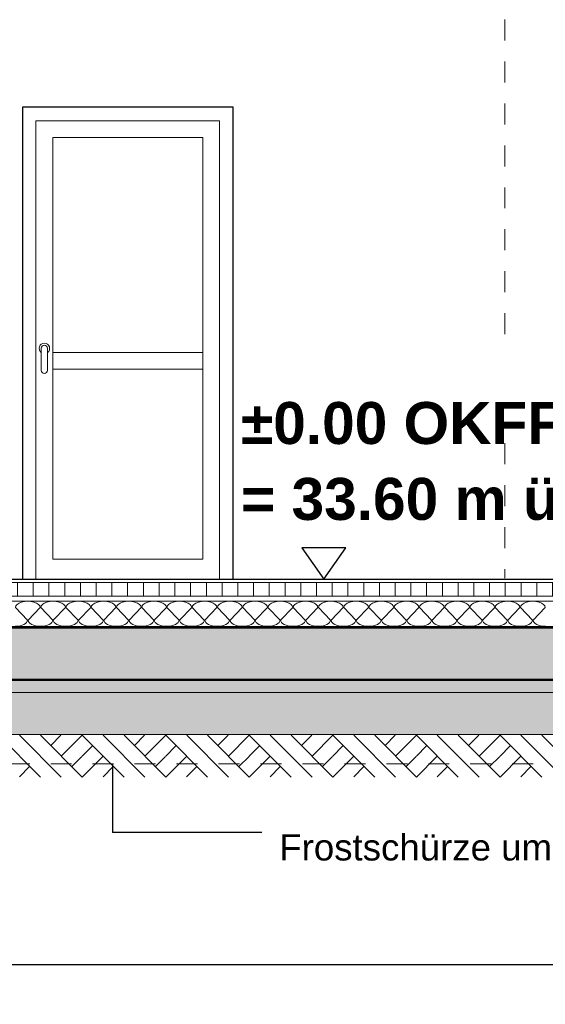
# Model space of a CAD drawing. Header units: metres. Extents: x 1314 to 1415, y -87 to -52.
# Tile 135 of 256: x 1349.71 to 1352.22, y -83.32 to -78.62. Entities that reach past the tile are written whole.
import ezdxf

# ---------------------------------------------------------------- set-up
doc = ezdxf.new("R2010")
doc.units = ezdxf.units.M
doc.header["$PDMODE"] = 65
doc.linetypes.add('AUSGEZOGEN', pattern=[0])
doc.linetypes.add('VERDECKT2_S2', pattern=[0.15, 0.1, -0.05])
for name, color, linetype, lineweight in [('XR$2$Ansicht', 1, 'AUSGEZOGEN', 50), ('XR$2$Design', 4, 'AUSGEZOGEN', 13), ('XR$2$Türen', 3, 'AUSGEZOGEN', 18), ('XR$2$Wand', 1, 'AUSGEZOGEN', 50), ('XR$3$Maßlinie 1_50', 7, 'AUSGEZOGEN', 25), ('XR$3$Text 1_100', 3, 'AUSGEZOGEN', 18), ('XR$4$Design', 4, 'AUSGEZOGEN', 13), ('XR$4$Muster', 4, 'AUSGEZOGEN', 13), ('XR$4$Schraffur', 4, 'AUSGEZOGEN', 13), ('XR$4$Wand', 1, 'AUSGEZOGEN', 50)]:
    doc.layers.add(name, color=color, linetype=linetype, lineweight=lineweight)
doc.styles.add('ARIAL', font='arial.ttf')
doc.dimstyles.new('DIMSTYLE_18', dxfattribs={"dimtxt": 0.175, "dimasz": 0.15, "dimexe": 0, "dimexo": 0, "dimgap": 0.0875, "dimtad": 2, "dimdec": 3, "dimrnd": 0.005, "dimzin": 4, "dimdsep": 46, "dimtxsty": 'ARIAL', "dimblk1": 'ALL_ML_KREIS', "dimblk2": 'ALL_ML_KREIS', "dimsah": 1, "dimcen": 0, "dimclrd": 3, "dimclre": 3, "dimclrt": 3, "dimadec": 0, "dimazin": 0, "dimtfac": 1, "dimtdec": 0, "dimtix": 1, "dimtmove": 2, "dimatfit": 3, "dimfxl": 0, "dimtzin": 0, "dimlwd": 0, "dimlwe": 25, "dimarcsym": 0})
doc.dimstyles.new('DIMSTYLE_7', dxfattribs={"dimtxt": 0.125, "dimasz": 0.15, "dimexe": 0, "dimexo": 0, "dimgap": 0.0625, "dimtad": 2, "dimdec": 3, "dimrnd": 0.005, "dimzin": 4, "dimdsep": 46, "dimtxsty": 'ARIAL', "dimblk1": 'ALL_ML_KREIS', "dimblk2": 'ALL_ML_KREIS', "dimsah": 1, "dimcen": 0, "dimclrd": 3, "dimclre": 3, "dimclrt": 3, "dimadec": 0, "dimazin": 0, "dimtfac": 1, "dimtdec": 0, "dimtix": 1, "dimtmove": 2, "dimatfit": 3, "dimfxl": 0, "dimtzin": 0, "dimlwd": 0, "dimlwe": 25, "dimarcsym": 0})
doc.dimstyles.new('DIMSTYLE_9', dxfattribs={"dimtxt": 0.125, "dimasz": 0.15, "dimexe": 0, "dimexo": 0, "dimgap": 0.0625, "dimtad": 2, "dimrnd": 0.005, "dimzin": 4, "dimdsep": 46, "dimtxsty": 'ARIAL', "dimblk1": 'ALL_ML_KREIS', "dimblk2": 'ALL_ML_KREIS', "dimsah": 1, "dimcen": 0, "dimclrd": 3, "dimclre": 3, "dimclrt": 3, "dimadec": 0, "dimazin": 0, "dimtfac": 1, "dimtdec": 0, "dimtix": 1, "dimtmove": 2, "dimatfit": 3, "dimfxl": 0, "dimtzin": 0, "dimlwd": 0, "dimlwe": 25, "dimarcsym": 0})

# ---------------------------------------------------------------- blocks, each defined once
blk = doc.blocks.new('MUSTERELEMENT_29')
at = {"layer": 'XR$2$Design', "color": 4, "linetype": 'AUSGEZOGEN', "lineweight": 13, "transparency": 33554687}
for p, q in [((1349.6578, -81.5158), (1349.738, -81.5158)), ((1349.6578, -81.5208), (1349.738, -81.5208)), ((1349.738, -81.5158), (1349.8181, -81.5158)), ((1349.738, -81.5158), (1349.738, -81.5208)), ((1349.738, -81.5158), (1349.738, -81.5208)), ((1349.738, -81.5168), (1349.778, -81.5168)), ((1349.738, -81.5178), (1349.778, -81.5178)), ((1349.738, -81.5188), (1349.778, -81.5188)), ((1349.738, -81.5198), (1349.778, -81.5198)), ((1349.738, -81.5208), (1349.8181, -81.5208)), ((1349.778, -81.5158), (1349.778, -81.5208)), ((1349.8181, -81.5158), (1349.8982, -81.5158)), ((1349.8181, -81.5158), (1349.8181, -81.5208)), ((1349.8181, -81.5158), (1349.8181, -81.5208)), ((1349.8181, -81.5168), (1349.8582, -81.5168)), ((1349.8181, -81.5178), (1349.8582, -81.5178)), ((1349.8181, -81.5188), (1349.8582, -81.5188)), ((1349.8181, -81.5198), (1349.8582, -81.5198)), ((1349.8181, -81.5208), (1349.8982, -81.5208)), ((1349.8582, -81.5158), (1349.8582, -81.5208)), ((1349.8982, -81.5158), (1349.9784, -81.5158)), ((1349.8982, -81.5158), (1349.8982, -81.5208)), ((1349.8982, -81.5158), (1349.8982, -81.5208)), ((1349.8982, -81.5168), (1349.9383, -81.5168)), ((1349.8982, -81.5178), (1349.9383, -81.5178)), ((1349.8982, -81.5188), (1349.9383, -81.5188)), ((1349.8982, -81.5198), (1349.9383, -81.5198)), ((1349.8982, -81.5208), (1349.9784, -81.5208)), ((1349.9383, -81.5158), (1349.9383, -81.5208)), ((1349.9784, -81.5158), (1350.0585, -81.5158)), ((1349.9784, -81.5158), (1349.9784, -81.5208)), ((1349.9784, -81.5158), (1349.9784, -81.5208)), ((1349.9784, -81.5168), (1350.0184, -81.5168)), ((1349.9784, -81.5178), (1350.0184, -81.5178)), ((1349.9784, -81.5188), (1350.0184, -81.5188)), ((1349.9784, -81.5198), (1350.0184, -81.5198)), ((1349.9784, -81.5208), (1350.0585, -81.5208)), ((1350.0184, -81.5158), (1350.0184, -81.5208)), ((1350.0585, -81.5158), (1350.1387, -81.5158)), ((1350.0585, -81.5158), (1350.0585, -81.5208)), ((1350.0585, -81.5158), (1350.0585, -81.5208)), ((1350.0585, -81.5168), (1350.0986, -81.5168)), ((1350.0585, -81.5178), (1350.0986, -81.5178)), ((1350.0585, -81.5188), (1350.0986, -81.5188)), ((1350.0585, -81.5198), (1350.0986, -81.5198)), ((1350.0585, -81.5208), (1350.1387, -81.5208)), ((1350.0986, -81.5158), (1350.0986, -81.5208)), ((1350.1387, -81.5158), (1350.2188, -81.5158)), ((1350.1387, -81.5158), (1350.1387, -81.5208)), ((1350.1387, -81.5158), (1350.1387, -81.5208)), ((1350.1387, -81.5168), (1350.1787, -81.5168)), ((1350.1387, -81.5178), (1350.1787, -81.5178)), ((1350.1387, -81.5188), (1350.1787, -81.5188)), ((1350.1387, -81.5198), (1350.1787, -81.5198)), ((1350.1387, -81.5208), (1350.2188, -81.5208)), ((1350.1787, -81.5158), (1350.1787, -81.5208)), ((1350.2188, -81.5158), (1350.2989, -81.5158)), ((1350.2188, -81.5158), (1350.2188, -81.5208)), ((1350.2188, -81.5158), (1350.2188, -81.5208)), ((1350.2188, -81.5168), (1350.2589, -81.5168)), ((1350.2188, -81.5178), (1350.2589, -81.5178)), ((1350.2188, -81.5188), (1350.2589, -81.5188)), ((1350.2188, -81.5198), (1350.2589, -81.5198)), ((1350.2188, -81.5208), (1350.2989, -81.5208)), ((1350.2589, -81.5158), (1350.2589, -81.5208)), ((1350.2989, -81.5158), (1350.3791, -81.5158)), ((1350.2989, -81.5158), (1350.2989, -81.5208)), ((1350.2989, -81.5158), (1350.2989, -81.5208)), ((1350.2989, -81.5168), (1350.339, -81.5168)), ((1350.2989, -81.5178), (1350.339, -81.5178)), ((1350.2989, -81.5188), (1350.339, -81.5188)), ((1350.2989, -81.5198), (1350.339, -81.5198)), ((1350.2989, -81.5208), (1350.3791, -81.5208)), ((1350.339, -81.5158), (1350.339, -81.5208)), ((1350.3791, -81.5158), (1350.4592, -81.5158)), ((1350.3791, -81.5158), (1350.3791, -81.5208)), ((1350.3791, -81.5158), (1350.3791, -81.5208)), ((1350.3791, -81.5168), (1350.4191, -81.5168)), ((1350.3791, -81.5178), (1350.4191, -81.5178)), ((1350.3791, -81.5188), (1350.4191, -81.5188)), ((1350.3791, -81.5198), (1350.4191, -81.5198)), ((1350.3791, -81.5208), (1350.4592, -81.5208)), ((1350.4191, -81.5158), (1350.4191, -81.5208)), ((1350.4592, -81.5158), (1350.5394, -81.5158)), ((1350.4592, -81.5158), (1350.4592, -81.5208)), ((1350.4592, -81.5158), (1350.4592, -81.5208)), ((1350.4592, -81.5168), (1350.4993, -81.5168)), ((1350.4592, -81.5178), (1350.4993, -81.5178)), ((1350.4592, -81.5188), (1350.4993, -81.5188)), ((1350.4592, -81.5198), (1350.4993, -81.5198)), ((1350.4592, -81.5208), (1350.5394, -81.5208)), ((1350.4993, -81.5158), (1350.4993, -81.5208)), ((1350.5394, -81.5158), (1350.6195, -81.5158)), ((1350.5394, -81.5158), (1350.5394, -81.5208)), ((1350.5394, -81.5158), (1350.5394, -81.5208)), ((1350.5394, -81.5168), (1350.5794, -81.5168)), ((1350.5394, -81.5178), (1350.5794, -81.5178)), ((1350.5394, -81.5188), (1350.5794, -81.5188)), ((1350.5394, -81.5198), (1350.5794, -81.5198)), ((1350.5394, -81.5208), (1350.6195, -81.5208)), ((1350.5794, -81.5158), (1350.5794, -81.5208)), ((1350.6195, -81.5158), (1350.6996, -81.5158)), ((1350.6195, -81.5158), (1350.6195, -81.5208)), ((1350.6195, -81.5158), (1350.6195, -81.5208)), ((1350.6195, -81.5168), (1350.6596, -81.5168)), ((1350.6195, -81.5178), (1350.6596, -81.5178)), ((1350.6195, -81.5188), (1350.6596, -81.5188)), ((1350.6195, -81.5198), (1350.6596, -81.5198)), ((1350.6195, -81.5208), (1350.6996, -81.5208)), ((1350.6596, -81.5158), (1350.6596, -81.5208)), ((1350.6996, -81.5158), (1350.7798, -81.5158)), ((1350.6996, -81.5158), (1350.6996, -81.5208)), ((1350.6996, -81.5158), (1350.6996, -81.5208)), ((1350.6996, -81.5168), (1350.7397, -81.5168)), ((1350.6996, -81.5178), (1350.7397, -81.5178)), ((1350.6996, -81.5188), (1350.7397, -81.5188)), ((1350.6996, -81.5198), (1350.7397, -81.5198)), ((1350.6996, -81.5208), (1350.7798, -81.5208)), ((1350.7397, -81.5158), (1350.7397, -81.5208)), ((1350.7798, -81.5158), (1350.8599, -81.5158)), ((1350.7798, -81.5158), (1350.7798, -81.5208)), ((1350.7798, -81.5158), (1350.7798, -81.5208)), ((1350.7798, -81.5168), (1350.8198, -81.5168)), ((1350.7798, -81.5178), (1350.8198, -81.5178)), ((1350.7798, -81.5188), (1350.8198, -81.5188)), ((1350.7798, -81.5198), (1350.8198, -81.5198)), ((1350.7798, -81.5208), (1350.8599, -81.5208)), ((1350.8198, -81.5158), (1350.8198, -81.5208)), ((1350.8599, -81.5158), (1350.9401, -81.5158)), ((1350.8599, -81.5158), (1350.8599, -81.5208)), ((1350.8599, -81.5158), (1350.8599, -81.5208)), ((1350.8599, -81.5168), (1350.9, -81.5168)), ((1350.8599, -81.5178), (1350.9, -81.5178)), ((1350.8599, -81.5188), (1350.9, -81.5188)), ((1350.8599, -81.5198), (1350.9, -81.5198)), ((1350.8599, -81.5208), (1350.9401, -81.5208)), ((1350.9, -81.5158), (1350.9, -81.5208)), ((1350.9401, -81.5158), (1351.0202, -81.5158)), ((1350.9401, -81.5158), (1350.9401, -81.5208)), ((1350.9401, -81.5158), (1350.9401, -81.5208)), ((1350.9401, -81.5168), (1350.9801, -81.5168)), ((1350.9401, -81.5178), (1350.9801, -81.5178)), ((1350.9401, -81.5188), (1350.9801, -81.5188)), ((1350.9401, -81.5198), (1350.9801, -81.5198)), ((1350.9401, -81.5208), (1351.0202, -81.5208)), ((1350.9801, -81.5158), (1350.9801, -81.5208)), ((1351.0202, -81.5158), (1351.1003, -81.5158)), ((1351.0202, -81.5158), (1351.0202, -81.5208)), ((1351.0202, -81.5158), (1351.0202, -81.5208)), ((1351.0202, -81.5168), (1351.0603, -81.5168)), ((1351.0202, -81.5178), (1351.0603, -81.5178)), ((1351.0202, -81.5188), (1351.0603, -81.5188)), ((1351.0202, -81.5198), (1351.0603, -81.5198)), ((1351.0202, -81.5208), (1351.1003, -81.5208)), ((1351.0603, -81.5158), (1351.0603, -81.5208)), ((1351.1003, -81.5158), (1351.1805, -81.5158)), ((1351.1003, -81.5158), (1351.1003, -81.5208)), ((1351.1003, -81.5158), (1351.1003, -81.5208)), ((1351.1003, -81.5168), (1351.1404, -81.5168)), ((1351.1003, -81.5178), (1351.1404, -81.5178)), ((1351.1003, -81.5188), (1351.1404, -81.5188)), ((1351.1003, -81.5198), (1351.1404, -81.5198)), ((1351.1003, -81.5208), (1351.1805, -81.5208)), ((1351.1404, -81.5158), (1351.1404, -81.5208)), ((1351.1805, -81.5158), (1351.2606, -81.5158)), ((1351.1805, -81.5158), (1351.1805, -81.5208)), ((1351.1805, -81.5158), (1351.1805, -81.5208)), ((1351.1805, -81.5168), (1351.2205, -81.5168)), ((1351.1805, -81.5178), (1351.2205, -81.5178)), ((1351.1805, -81.5188), (1351.2205, -81.5188)), ((1351.1805, -81.5198), (1351.2205, -81.5198)), ((1351.1805, -81.5208), (1351.2606, -81.5208)), ((1351.2205, -81.5158), (1351.2205, -81.5208)), ((1351.2606, -81.5158), (1351.3407, -81.5158)), ((1351.2606, -81.5158), (1351.2606, -81.5208)), ((1351.2606, -81.5158), (1351.2606, -81.5208)), ((1351.2606, -81.5168), (1351.3007, -81.5168)), ((1351.2606, -81.5178), (1351.3007, -81.5178)), ((1351.2606, -81.5188), (1351.3007, -81.5188)), ((1351.2606, -81.5198), (1351.3007, -81.5198)), ((1351.2606, -81.5208), (1351.3407, -81.5208)), ((1351.3007, -81.5158), (1351.3007, -81.5208)), ((1351.3407, -81.5158), (1351.4209, -81.5158)), ((1351.3407, -81.5158), (1351.3407, -81.5208)), ((1351.3407, -81.5158), (1351.3407, -81.5208)), ((1351.3407, -81.5168), (1351.3808, -81.5168)), ((1351.3407, -81.5178), (1351.3808, -81.5178)), ((1351.3407, -81.5188), (1351.3808, -81.5188)), ((1351.3407, -81.5198), (1351.3808, -81.5198)), ((1351.3407, -81.5208), (1351.4209, -81.5208)), ((1351.3808, -81.5158), (1351.3808, -81.5208)), ((1351.4209, -81.5158), (1351.501, -81.5158)), ((1351.4209, -81.5158), (1351.4209, -81.5208)), ((1351.4209, -81.5158), (1351.4209, -81.5208)), ((1351.4209, -81.5168), (1351.461, -81.5168)), ((1351.4209, -81.5178), (1351.461, -81.5178)), ((1351.4209, -81.5188), (1351.461, -81.5188)), ((1351.4209, -81.5198), (1351.461, -81.5198)), ((1351.4209, -81.5208), (1351.501, -81.5208)), ((1351.461, -81.5158), (1351.461, -81.5208)), ((1351.501, -81.5158), (1351.5812, -81.5158)), ((1351.501, -81.5158), (1351.501, -81.5208)), ((1351.501, -81.5158), (1351.501, -81.5208)), ((1351.501, -81.5168), (1351.5411, -81.5168)), ((1351.501, -81.5178), (1351.5411, -81.5178)), ((1351.501, -81.5188), (1351.5411, -81.5188)), ((1351.501, -81.5198), (1351.5411, -81.5198)), ((1351.501, -81.5208), (1351.5812, -81.5208)), ((1351.5411, -81.5158), (1351.5411, -81.5208)), ((1351.5812, -81.5158), (1351.6613, -81.5158)), ((1351.5812, -81.5158), (1351.5812, -81.5208)), ((1351.5812, -81.5158), (1351.5812, -81.5208)), ((1351.5812, -81.5168), (1351.6212, -81.5168)), ((1351.5812, -81.5178), (1351.6212, -81.5178)), ((1351.5812, -81.5188), (1351.6212, -81.5188)), ((1351.5812, -81.5198), (1351.6212, -81.5198)), ((1351.5812, -81.5208), (1351.6613, -81.5208)), ((1351.6212, -81.5158), (1351.6212, -81.5208)), ((1351.6613, -81.5158), (1351.7414, -81.5158)), ((1351.6613, -81.5158), (1351.6613, -81.5208)), ((1351.6613, -81.5158), (1351.6613, -81.5208)), ((1351.6613, -81.5168), (1351.7014, -81.5168)), ((1351.6613, -81.5178), (1351.7014, -81.5178)), ((1351.6613, -81.5188), (1351.7014, -81.5188)), ((1351.6613, -81.5198), (1351.7014, -81.5198)), ((1351.6613, -81.5208), (1351.7414, -81.5208)), ((1351.7014, -81.5158), (1351.7014, -81.5208)), ((1351.7414, -81.5158), (1351.8216, -81.5158)), ((1351.7414, -81.5158), (1351.7414, -81.5208)), ((1351.7414, -81.5158), (1351.7414, -81.5208)), ((1351.7414, -81.5168), (1351.7815, -81.5168)), ((1351.7414, -81.5178), (1351.7815, -81.5178)), ((1351.7414, -81.5188), (1351.7815, -81.5188)), ((1351.7414, -81.5198), (1351.7815, -81.5198)), ((1351.7414, -81.5208), (1351.8216, -81.5208)), ((1351.7815, -81.5158), (1351.7815, -81.5208)), ((1351.8216, -81.5158), (1351.9017, -81.5158)), ((1351.8216, -81.5158), (1351.8216, -81.5208)), ((1351.8216, -81.5158), (1351.8216, -81.5208)), ((1351.8216, -81.5168), (1351.8617, -81.5168)), ((1351.8216, -81.5178), (1351.8617, -81.5178)), ((1351.8216, -81.5188), (1351.8617, -81.5188)), ((1351.8216, -81.5198), (1351.8617, -81.5198)), ((1351.8216, -81.5208), (1351.9017, -81.5208)), ((1351.8617, -81.5158), (1351.8617, -81.5208)), ((1351.9017, -81.5158), (1351.9819, -81.5158)), ((1351.9017, -81.5158), (1351.9017, -81.5208)), ((1351.9017, -81.5158), (1351.9017, -81.5208)), ((1351.9017, -81.5168), (1351.9418, -81.5168)), ((1351.9017, -81.5178), (1351.9418, -81.5178)), ((1351.9017, -81.5188), (1351.9418, -81.5188)), ((1351.9017, -81.5198), (1351.9418, -81.5198)), ((1351.9017, -81.5208), (1351.9819, -81.5208)), ((1351.9418, -81.5158), (1351.9418, -81.5208)), ((1351.9819, -81.5158), (1352.062, -81.5158)), ((1351.9819, -81.5158), (1351.9819, -81.5208)), ((1351.9819, -81.5158), (1351.9819, -81.5208)), ((1351.9819, -81.5168), (1352.0219, -81.5168)), ((1351.9819, -81.5178), (1352.0219, -81.5178)), ((1351.9819, -81.5188), (1352.0219, -81.5188)), ((1351.9819, -81.5198), (1352.0219, -81.5198)), ((1351.9819, -81.5208), (1352.062, -81.5208)), ((1352.0219, -81.5158), (1352.0219, -81.5208)), ((1352.062, -81.5158), (1352.1421, -81.5158)), ((1352.062, -81.5158), (1352.062, -81.5208)), ((1352.062, -81.5158), (1352.062, -81.5208)), ((1352.062, -81.5168), (1352.1021, -81.5168)), ((1352.062, -81.5178), (1352.1021, -81.5178)), ((1352.062, -81.5188), (1352.1021, -81.5188)), ((1352.062, -81.5198), (1352.1021, -81.5198)), ((1352.062, -81.5208), (1352.1421, -81.5208)), ((1352.1021, -81.5158), (1352.1021, -81.5208)), ((1352.1421, -81.5158), (1352.2223, -81.5158)), ((1352.1421, -81.5158), (1352.1421, -81.5208)), ((1352.1421, -81.5158), (1352.1421, -81.5208)), ((1352.1421, -81.5168), (1352.1822, -81.5168)), ((1352.1421, -81.5178), (1352.1822, -81.5178)), ((1352.1421, -81.5188), (1352.1822, -81.5188)), ((1352.1421, -81.5198), (1352.1822, -81.5198)), ((1352.1421, -81.5208), (1352.2223, -81.5208)), ((1352.1822, -81.5158), (1352.1822, -81.5208))]:
    blk.add_line(p, q, dxfattribs=at)
blk = doc.blocks.new('NSY144')
at = {"color": 0, "linetype": 'ByBlock', "lineweight": -2}
for p, q in [((0.035, 0.05), (-0.035, 0.05)), ((-0.035, 0.05), (0, 0)), ((0, 0), (0.035, 0.05))]:
    blk.add_line(p, q, dxfattribs=at)
blk = doc.blocks.new('ALL_ML_KREIS')
at = {"color": 0, "linetype": 'ByBlock', "lineweight": -2}
for p, q in [((0, -0.5), (0, 0.5)), ((-1, 0), (0.5, 0))]:
    blk.add_line(p, q, dxfattribs=at)
blk.add_circle((0, 0), 0.15, dxfattribs=at)
blk = doc.blocks.new('*D110')
at = {"layer": 'DEFPOINTS', "color": 3, "linetype": 'AUSGEZOGEN', "lineweight": 25, "transparency": 33554687}
for p in [(1358.4732, -77.3937), (1338.3582, -77.8099), (1338.3582, -84.3412)]:
    blk.add_point(p, dxfattribs=at)
at = {"layer": 'XR$3$Maßlinie 1_50', "color": 3, "linetype": 'AUSGEZOGEN', "lineweight": -2, "transparency": 33554687}
for p, q in [((1338.3582, -84.0412), (1338.3582, -84.3412)), ((1358.4732, -84.0412), (1358.4732, -84.3412)), ((1338.3582, -84.3412), (1358.4732, -84.3412))]:
    blk.add_line(p, q, dxfattribs=at)
at = {"layer": 'XR$3$Maßlinie 1_50', "color": 3, "linetype": 'AUSGEZOGEN', "lineweight": 25, "transparency": 33554687, "xscale": 0.15, "yscale": 0.15, "zscale": 0.15, "rotation": 180}
blk.add_blockref('ALL_ML_KREIS', (1338.3582, -84.3412), dxfattribs=at)
at = {"layer": 'XR$3$Maßlinie 1_50', "color": 3, "linetype": 'AUSGEZOGEN', "lineweight": 25, "transparency": 33554687, "xscale": 0.15, "yscale": 0.15, "zscale": 0.15}
blk.add_blockref('ALL_ML_KREIS', (1358.4732, -84.3412), dxfattribs=at)
at = {"layer": 'XR$3$Maßlinie 1_50', "color": 3, "linetype": 'AUSGEZOGEN', "lineweight": 25, "transparency": 33554687, "insert": (1348.4387, -84.2007), "char_height": 0.175, "width": 1.05, "attachment_point": 5, "style": 'ARIAL'}
blk.add_mtext('\\A1;{\\fArial|i0|b1;\\A1;{20.11\\H0.115500;\\S5^ ;}}', dxfattribs=at)
blk = doc.blocks.new('*D131')
at = {"layer": 'DEFPOINTS', "color": 3, "linetype": 'AUSGEZOGEN', "lineweight": 25, "transparency": 33554687}
for p in [(1358.2332, -78.6988), (1338.5982, -78.8364), (1338.5982, -83.7271)]:
    blk.add_point(p, dxfattribs=at)
at = {"layer": 'XR$3$Maßlinie 1_50', "color": 3, "linetype": 'AUSGEZOGEN', "lineweight": -2, "transparency": 33554687}
for p, q in [((1338.5982, -83.4271), (1338.5982, -83.7271)), ((1358.2332, -83.4271), (1358.2332, -83.7271)), ((1338.5982, -83.7271), (1358.2332, -83.7271))]:
    blk.add_line(p, q, dxfattribs=at)
at = {"layer": 'XR$3$Maßlinie 1_50', "color": 3, "linetype": 'AUSGEZOGEN', "lineweight": 25, "transparency": 33554687, "xscale": 0.15, "yscale": 0.15, "zscale": 0.15, "rotation": 180}
blk.add_blockref('ALL_ML_KREIS', (1338.5982, -83.7271), dxfattribs=at)
at = {"layer": 'XR$3$Maßlinie 1_50', "color": 3, "linetype": 'AUSGEZOGEN', "lineweight": 25, "transparency": 33554687, "xscale": 0.15, "yscale": 0.15, "zscale": 0.15}
blk.add_blockref('ALL_ML_KREIS', (1358.2332, -83.7271), dxfattribs=at)
at = {"layer": 'XR$3$Maßlinie 1_50', "color": 3, "linetype": 'AUSGEZOGEN', "lineweight": 25, "transparency": 33554687, "insert": (1348.4326, -83.6124), "char_height": 0.125, "width": 0.75, "attachment_point": 5, "style": 'ARIAL'}
blk.add_mtext('\\A1;{\\A1;{19.63\\H0.082500;\\S5^ ;}}', dxfattribs=at)
blk = doc.blocks.new('*D148')
at = {"layer": 'DEFPOINTS', "color": 3, "linetype": 'AUSGEZOGEN', "lineweight": 25, "transparency": 33554687}
for p in [(1345.0982, -77.4459), (1352.8582, -77.5461), (1345.0982, -83.1268)]:
    blk.add_point(p, dxfattribs=at)
at = {"layer": 'XR$3$Maßlinie 1_50', "color": 3, "linetype": 'AUSGEZOGEN', "lineweight": -2, "transparency": 33554687}
for p, q in [((1345.0982, -82.8268), (1345.0982, -83.1268)), ((1352.8582, -82.8268), (1352.8582, -83.1268)), ((1345.0982, -83.1268), (1352.8582, -83.1268))]:
    blk.add_line(p, q, dxfattribs=at)
at = {"layer": 'XR$3$Maßlinie 1_50', "color": 3, "linetype": 'AUSGEZOGEN', "lineweight": 25, "transparency": 33554687, "xscale": 0.15, "yscale": 0.15, "zscale": 0.15, "rotation": 180}
blk.add_blockref('ALL_ML_KREIS', (1345.0982, -83.1268), dxfattribs=at)
at = {"layer": 'XR$3$Maßlinie 1_50', "color": 3, "linetype": 'AUSGEZOGEN', "lineweight": 25, "transparency": 33554687, "xscale": 0.15, "yscale": 0.15, "zscale": 0.15}
blk.add_blockref('ALL_ML_KREIS', (1352.8582, -83.1268), dxfattribs=at)
at = {"layer": 'XR$3$Maßlinie 1_50', "color": 3, "linetype": 'AUSGEZOGEN', "lineweight": 25, "transparency": 33554687, "insert": (1348.9872, -83.0122), "char_height": 0.125, "width": 0.5, "attachment_point": 5, "style": 'ARIAL'}
blk.add_mtext('\\A1;{\\A1;{7.76\\H0.082500;\\S^ ;}}', dxfattribs=at)
blk = doc.blocks.new('MUSTERELEMENT_64')
at = {"layer": 'XR$4$Design', "color": 52, "linetype": 'AUSGEZOGEN', "lineweight": 13, "transparency": 33554687}
for p, q in [((1349.6103, -82.0334), (1349.8095, -82.2334)), ((1349.7099, -82.0334), (1349.909, -82.2334)), ((1349.8095, -82.0334), (1350.0086, -82.2334)), ((1349.8588, -82.0832), (1349.9074, -82.0346)), ((1349.909, -82.1334), (1350.0086, -82.0334)), ((1350.0086, -82.0334), (1350.2077, -82.2334)), ((1350.1081, -82.0334), (1350.3072, -82.2334)), ((1350.2077, -82.0334), (1350.4068, -82.2334)), ((1350.2571, -82.0832), (1350.3057, -82.0346)), ((1350.3072, -82.1334), (1350.4068, -82.0334)), ((1350.4068, -82.0334), (1350.6059, -82.2334)), ((1350.5064, -82.0334), (1350.7055, -82.2334)), ((1350.6059, -82.0334), (1350.805, -82.2334)), ((1350.6553, -82.0832), (1350.7039, -82.0346)), ((1350.7055, -82.1334), (1350.805, -82.0334)), ((1350.805, -82.0334), (1351.0041, -82.2334)), ((1350.9046, -82.0334), (1351.1037, -82.2334)), ((1351.0041, -82.0334), (1351.2033, -82.2334)), ((1351.0535, -82.0832), (1351.1021, -82.0346)), ((1351.1037, -82.1334), (1351.2033, -82.0334)), ((1351.2033, -82.0334), (1351.4024, -82.2334)), ((1351.3028, -82.0334), (1351.5019, -82.2334)), ((1351.4024, -82.0334), (1351.6015, -82.2334)), ((1351.4518, -82.0832), (1351.5003, -82.0346)), ((1351.5019, -82.1334), (1351.6015, -82.0334)), ((1351.6015, -82.0334), (1351.8006, -82.2334)), ((1351.701, -82.0334), (1351.9002, -82.2334)), ((1351.8006, -82.0334), (1351.9997, -82.2334)), ((1351.85, -82.0832), (1351.8986, -82.0346)), ((1351.9002, -82.1334), (1351.9997, -82.0334)), ((1351.9997, -82.0334), (1352.1988, -82.2334)), ((1352.0993, -82.0334), (1352.2984, -82.2334)), ((1352.1988, -82.0334), (1352.3979, -82.2334)), ((1350.0086, -82.1334), (1350.0568, -82.0848)), ((1350.4068, -82.1334), (1350.455, -82.0848)), ((1350.805, -82.1334), (1350.8532, -82.0848)), ((1351.2033, -82.1334), (1351.2514, -82.0848)), ((1351.6015, -82.1334), (1351.6497, -82.0848)), ((1351.9997, -82.1334), (1352.0479, -82.0848)), ((1349.9592, -82.1836), (1350.0074, -82.1352)), ((1350.0086, -82.2334), (1350.1081, -82.1334)), ((1350.3574, -82.1836), (1350.4056, -82.1352)), ((1350.4068, -82.2334), (1350.5064, -82.1334)), ((1350.7557, -82.1836), (1350.8038, -82.1352)), ((1350.805, -82.2334), (1350.9046, -82.1334)), ((1351.1539, -82.1836), (1351.2021, -82.1352)), ((1351.2033, -82.2334), (1351.3028, -82.1334)), ((1351.5521, -82.1836), (1351.6003, -82.1352)), ((1351.6015, -82.2334), (1351.701, -82.1334)), ((1351.9503, -82.1836), (1351.9985, -82.1352)), ((1351.9997, -82.2334), (1352.0993, -82.1334)), ((1349.7095, -82.2324), (1349.7577, -82.1838)), ((1350.1077, -82.2324), (1350.1559, -82.1838)), ((1350.506, -82.2324), (1350.5541, -82.1838)), ((1350.9042, -82.2324), (1350.9524, -82.1838)), ((1351.3024, -82.2324), (1351.3506, -82.1838)), ((1351.7007, -82.2324), (1351.7488, -82.1838)), ((1352.0989, -82.2324), (1352.1471, -82.1838))]:
    blk.add_line(p, q, dxfattribs=at)
blk = doc.blocks.new('MUSTERELEMENT_66')
at = {"layer": 'XR$4$Design', "color": 4, "linetype": 'AUSGEZOGEN', "lineweight": 13, "transparency": 33554687}
for p, q in [((1349.6903, -81.4255), (1349.748, -81.4855)), ((1349.7504, -81.4855), (1349.8082, -81.4255)), ((1349.8106, -81.4255), (1349.8684, -81.4855)), ((1349.8708, -81.4855), (1349.9285, -81.4255)), ((1349.9309, -81.4255), (1349.9887, -81.4855)), ((1349.9911, -81.4855), (1350.0489, -81.4255)), ((1350.0513, -81.4255), (1350.1091, -81.4855)), ((1350.1115, -81.4855), (1350.1692, -81.4255)), ((1350.1716, -81.4255), (1350.2294, -81.4855)), ((1350.2318, -81.4855), (1350.2896, -81.4255)), ((1350.292, -81.4255), (1350.3497, -81.4855)), ((1350.3521, -81.4855), (1350.4099, -81.4255)), ((1350.4123, -81.4255), (1350.4701, -81.4855)), ((1350.4725, -81.4855), (1350.5303, -81.4255)), ((1350.5327, -81.4255), (1350.5904, -81.4855)), ((1350.5928, -81.4855), (1350.6506, -81.4255)), ((1350.653, -81.4255), (1350.7108, -81.4855)), ((1350.7132, -81.4855), (1350.7709, -81.4255)), ((1350.7733, -81.4255), (1350.8311, -81.4855)), ((1350.8335, -81.4855), (1350.8913, -81.4255)), ((1350.8937, -81.4255), (1350.9515, -81.4855)), ((1350.9539, -81.4855), (1351.0116, -81.4255)), ((1351.014, -81.4255), (1351.0718, -81.4855)), ((1351.0742, -81.4855), (1351.132, -81.4255)), ((1351.1344, -81.4255), (1351.1921, -81.4855)), ((1351.1945, -81.4855), (1351.2523, -81.4255)), ((1351.2547, -81.4255), (1351.3125, -81.4855)), ((1351.3149, -81.4855), (1351.3726, -81.4255)), ((1351.3751, -81.4255), (1351.4328, -81.4855)), ((1351.4352, -81.4855), (1351.493, -81.4255)), ((1351.4954, -81.4255), (1351.5532, -81.4855)), ((1351.5556, -81.4855), (1351.6133, -81.4255)), ((1351.6157, -81.4255), (1351.6735, -81.4855)), ((1351.6759, -81.4855), (1351.7337, -81.4255)), ((1351.7361, -81.4255), (1351.7938, -81.4855)), ((1351.7963, -81.4855), (1351.854, -81.4255)), ((1351.8564, -81.4255), (1351.9142, -81.4855)), ((1351.9166, -81.4855), (1351.9744, -81.4255)), ((1351.9768, -81.4255), (1352.0345, -81.4855)), ((1352.0369, -81.4855), (1352.0947, -81.4255)), ((1352.0971, -81.4255), (1352.1549, -81.4855)), ((1352.1573, -81.4855), (1352.215, -81.4255))]:
    blk.add_line(p, q, dxfattribs=at)
for centre, start_param, end_param in [((1349.7492, -81.4255), 0, 3.141593), ((1349.8696, -81.4255), 0, 3.141593), ((1349.9899, -81.4255), 0, 3.141593), ((1350.1103, -81.4255), 0, 3.141593), ((1350.2306, -81.4255), 0, 3.141593), ((1350.3509, -81.4255), 0, 3.141593), ((1350.4713, -81.4255), 0, 3.141593), ((1350.5916, -81.4255), 0, 3.141593), ((1350.712, -81.4255), 0, 3.141593), ((1350.8323, -81.4255), 0, 3.141593), ((1350.9527, -81.4255), 0, 3.141593), ((1351.073, -81.4255), 0, 3.141593), ((1351.1933, -81.4255), 0, 3.141593), ((1351.3137, -81.4255), 0, 3.141593), ((1351.434, -81.4255), 0, 3.141593), ((1351.5544, -81.4255), 0, 3.141593), ((1351.6747, -81.4255), 0, 3.141593), ((1351.7951, -81.4255), 0, 3.141593), ((1351.9154, -81.4255), 0, 3.141593), ((1352.0357, -81.4255), 0, 3.141593), ((1352.1561, -81.4255), 0, 3.141593), ((1349.6891, -81.4855), 4.712389, 6.283185), ((1349.8094, -81.4855), 3.141593, 4.712389), ((1349.8094, -81.4855), 4.712389, 6.283185), ((1349.9297, -81.4855), 3.141593, 4.712389), ((1349.9297, -81.4855), 4.712389, 6.283185), ((1350.0501, -81.4855), 3.141593, 4.712389), ((1350.0501, -81.4855), 4.712389, 6.283185), ((1350.1704, -81.4855), 3.141593, 4.712389), ((1350.1704, -81.4855), 4.712389, 6.283185), ((1350.2908, -81.4855), 3.141593, 4.712389), ((1350.2908, -81.4855), 4.712389, 6.283185), ((1350.4111, -81.4855), 3.141593, 4.712389), ((1350.4111, -81.4855), 4.712389, 6.283185), ((1350.5315, -81.4855), 3.141593, 4.712389), ((1350.5315, -81.4855), 4.712389, 6.283185), ((1350.6518, -81.4855), 3.141593, 4.712389), ((1350.6518, -81.4855), 4.712389, 6.283185), ((1350.7721, -81.4855), 3.141593, 4.712389), ((1350.7721, -81.4855), 4.712389, 6.283185), ((1350.8925, -81.4855), 3.141593, 4.712389), ((1350.8925, -81.4855), 4.712389, 6.283185), ((1351.0128, -81.4855), 3.141593, 4.712389), ((1351.0128, -81.4855), 4.712389, 6.283185), ((1351.1332, -81.4855), 3.141593, 4.712389), ((1351.1332, -81.4855), 4.712389, 6.283185), ((1351.2535, -81.4855), 3.141593, 4.712389), ((1351.2535, -81.4855), 4.712389, 6.283185), ((1351.3739, -81.4855), 3.141593, 4.712389), ((1351.3739, -81.4855), 4.712389, 6.283185), ((1351.4942, -81.4855), 3.141593, 4.712389), ((1351.4942, -81.4855), 4.712389, 6.283185), ((1351.6145, -81.4855), 3.141593, 4.712389), ((1351.6145, -81.4855), 4.712389, 6.283185), ((1351.7349, -81.4855), 3.141593, 4.712389), ((1351.7349, -81.4855), 4.712389, 6.283185), ((1351.8552, -81.4855), 3.141593, 4.712389), ((1351.8552, -81.4855), 4.712389, 6.283185), ((1351.9756, -81.4855), 3.141593, 4.712389), ((1351.9756, -81.4855), 4.712389, 6.283185), ((1352.0959, -81.4855), 3.141593, 4.712389), ((1352.0959, -81.4855), 4.712389, 6.283185), ((1352.2163, -81.4855), 3.141593, 4.712389)]:
    blk.add_ellipse(centre, major_axis=(0.059, 0), ratio=0.498577, start_param=start_param, end_param=end_param, dxfattribs=at)

msp = doc.modelspace()

# ---------------------------------------------------------------- hatches: boundary and pattern name
at = {"layer": 'XR$4$Muster', "linetype": 'AUSGEZOGEN', "lineweight": 13, "transparency": 33554687}
h = msp.add_hatch(dxfattribs=at)
h.set_pattern_fill('MUSTER', color=3, scale=0.09, angle=315, style=0, pattern_type=2)
h.set_pattern_definition([(315, (0.25456, -6e-17), (0.1272792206, -3e-17), [0.09, -0.09]), (45, (0.25456, -6e-17), (3e-17, 0.1272792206), [0.09, -0.09])])
h.paths.add_polyline_path([(1338.3582, -81.5211), (1338.3582, -82.1711), (1338.8582, -82.1711), (1338.8582, -81.7711), (1357.9732, -81.7711), (1357.9732, -82.1711), (1358.4732, -82.1711), (1358.4732, -81.5211)], flags=0)
h = msp.add_hatch(dxfattribs=at)
h.set_pattern_fill('MUSTER', color=4, scale=0.075, angle=45, style=0, pattern_type=2)
h.set_pattern_definition([(45, (-1e-17, 0.21213), (-8e-18, 0.106066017), [0.075, -0.075]), (135, (-1e-17, 0.21213), (-0.106066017, 8e-18), [0.075, -0.075])])
h.paths.add_polyline_path([(1338.8582, -81.7711), (1338.8582, -81.8311), (1357.9732, -81.8311), (1357.9732, -81.7711)], flags=0)
at = {"layer": 'XR$4$Schraffur', "linetype": 'AUSGEZOGEN', "lineweight": 13, "transparency": 33554687}
h = msp.add_hatch(dxfattribs=at)
h.set_pattern_fill('SCHRAFFUR_1', color=4, scale=0.05, style=0, pattern_type=2)
h.set_pattern_definition([(90, (0, 0), (-0.15, 9e-18), []), (90, (-0.075, 9e-18), (-0.15, 9e-18), [])])
h.paths.add_polyline_path([(1358.2334, -81.3711), (1358.2334, -81.3061), (1342.3482, -81.3061), (1342.3482, -81.3711)], flags=0)
at = {"layer": 'XR$4$Wand', "linetype": 'AUSGEZOGEN', "lineweight": 13, "transparency": 33554687}
h = msp.add_hatch(dxfattribs=at)
h.set_pattern_fill('MUSTER', color=4, scale=0.12, angle=315, style=0, pattern_type=2)
h.set_pattern_definition([(315, (0.33941, -9e-17), (0.169705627, -4e-17), [0.12, -0.12]), (45, (0.33941, -9e-17), (4e-17, 0.169705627), [0.12, -0.12])])
h.paths.add_polyline_path([(1338.8582, -81.8311), (1338.8582, -82.0311), (1357.9732, -82.0311), (1357.9732, -81.8311)], flags=0)

# ---------------------------------------------------------------- linework, layer by layer
at = {"layer": 'XR$2$Ansicht', "color": 4, "linetype": 'AUSGEZOGEN', "lineweight": 13, "transparency": 33554687}
for p, q in [((1350.6632, -79.1061), (1349.7882, -79.1061)), ((1349.8682, -80.2108), (1350.5832, -80.2108)), ((1350.5832, -80.2908), (1349.8682, -80.2908)), ((1350.7282, -81.2908), (1349.7232, -81.2908)), ((1350.7282, -81.2908), (1349.7232, -81.2908))]:
    msp.add_line(p, q, dxfattribs=at)
at = {"layer": 'XR$2$Ansicht', "color": 4, "linetype": 'VERDECKT2_S2', "lineweight": 13, "transparency": 33554687}
msp.add_line((1338.8582, -82.1711), (1357.9732, -82.1711), dxfattribs=at)
at = {"layer": 'XR$2$Design', "color": 3, "linetype": 'AUSGEZOGEN', "lineweight": 25, "transparency": 33554687}
for p, q in [((1350.7282, -79.0411), (1349.7232, -79.0411)), ((1349.7232, -79.0411), (1349.7232, -81.2908)), ((1350.7282, -81.2908), (1350.7282, -79.0411)), ((1342.3482, -81.2911), (1358.2332, -81.2911))]:
    msp.add_line(p, q, dxfattribs=at)
at = {"layer": 'XR$2$Design', "color": 3, "linetype": 'AUSGEZOGEN', "lineweight": 13, "transparency": 33554687}
for p, q in [((1342.3482, -81.3061), (1358.2332, -81.3061)), ((1342.3482, -81.3961), (1358.2332, -81.3961)), ((1338.3582, -81.5161), (1358.4732, -81.5161)), ((1338.8582, -81.8311), (1357.9732, -81.8311)), ((1338.8582, -82.0311), (1357.9732, -82.0311))]:
    msp.add_line(p, q, dxfattribs=at)
at = {"layer": 'XR$2$Türen', "color": 3, "linetype": 'AUSGEZOGEN', "lineweight": 13, "transparency": 33554687}
for p, q in [((1349.7882, -81.2908), (1349.7882, -79.1061)), ((1350.6632, -81.2908), (1350.6632, -79.1061)), ((1350.5832, -79.1861), (1349.8682, -79.1861)), ((1349.8682, -81.1958), (1349.8682, -79.1861)), ((1350.5832, -81.1958), (1350.5832, -79.1861)), ((1349.8132, -80.1908), (1349.8132, -80.2958)), ((1349.8432, -80.1908), (1349.8432, -80.2958)), ((1350.5832, -81.1958), (1349.8682, -81.1958))]:
    msp.add_line(p, q, dxfattribs=at)
for centre, radius, start, end in [((1349.8282, -80.1908), 0.025, 306.8699, 233.1301), ((1349.8282, -80.1908), 0.015, 0, 180), ((1349.8282, -80.2958), 0.015, 180, 0)]:
    msp.add_arc(centre, radius, start, end, dxfattribs=at)
at = {"layer": 'XR$2$Wand', "color": 52, "linetype": 'VERDECKT2_S2', "lineweight": 13, "transparency": 33554687}
for p, q in [((1352.0232, -77.6237), (1352.0232, -80.1989)), ((1352.0232, -80.6428), (1352.0232, -81.2861))]:
    msp.add_line(p, q, dxfattribs=at)
at = {"layer": 'XR$2$Wand', "color": 1, "linetype": 'AUSGEZOGEN', "lineweight": 50, "transparency": 33554687}
for p, q in [((1338.3582, -81.5211), (1358.4732, -81.5211)), ((1338.3582, -81.7711), (1358.4732, -81.7711))]:
    msp.add_line(p, q, dxfattribs=at)
at = {"layer": 'XR$3$Maßlinie 1_50', "color": 4, "linetype": 'AUSGEZOGEN', "lineweight": 25, "transparency": 33554687}
for p in [(1350.1533, -82.1711), (1350.8638, -82.4973)]:
    msp.add_line(p, (1350.1533, -82.4973), dxfattribs=at)
at = {"layer": 'XR$4$Wand', "color": 4, "linetype": 'AUSGEZOGEN', "lineweight": 13, "transparency": 33554687}
msp.add_line((1342.3482, -81.3711), (1358.2334, -81.3711), dxfattribs=at)

# ---------------------------------------------------------------- block references
at = {"layer": 'XR$2$Design', "color": 4, "linetype": 'AUSGEZOGEN', "lineweight": 13, "transparency": 33554687}
msp.add_blockref('MUSTERELEMENT_29', (0, 0), dxfattribs=at)
at = {"layer": 'XR$3$Text 1_100', "color": 3, "linetype": 'AUSGEZOGEN', "lineweight": 25, "transparency": 33554687, "xscale": 2.999999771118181, "yscale": 2.999999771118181, "zscale": 2.999999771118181}
msp.add_blockref('NSY144', (1351.1598, -81.2911), dxfattribs=at)
at = {"layer": 'XR$4$Design', "color": 4, "linetype": 'AUSGEZOGEN', "lineweight": 13, "transparency": 33554687}
msp.add_blockref('MUSTERELEMENT_66', (0, 0), dxfattribs=at)
at = {"layer": 'XR$4$Design', "color": 52, "linetype": 'AUSGEZOGEN', "lineweight": 13, "transparency": 33554687}
msp.add_blockref('MUSTERELEMENT_64', (0, 0), dxfattribs=at)

# ---------------------------------------------------------------- texts
at = {"layer": 'XR$3$Maßlinie 1_50', "color": 4, "linetype": 'AUSGEZOGEN', "lineweight": 25, "transparency": 33554687, "insert": (1350.9476, -82.6329), "char_height": 0.125, "width": 1.944013, "attachment_point": 7, "style": 'ARIAL'}
msp.add_mtext('\\W1.00;Frostschürze umlaufend', dxfattribs=at)
at = {"layer": 'XR$3$Text 1_100', "color": 3, "linetype": 'AUSGEZOGEN', "lineweight": 25, "transparency": 33554687, "insert": (1350.7655, -80.4467), "char_height": 0.2, "width": 2.584759, "attachment_point": 1, "line_spacing_factor": 1.084337, "style": 'ARIAL'}
msp.add_mtext('\\A1;{\\fArial|i0|b1;\\H0.200000;\\W1.000000;\\C3;±0.00 OKFFB EG}\\P{\\fArial|i0|b1;\\H0.200000;\\W1.000000;\\C3;= 33.60 m ü. DHHN}\\P', dxfattribs=at)

# ---------------------------------------------------------------- dimensions: what is measured, and where the dimension line sits
at = {"layer": 'XR$3$Maßlinie 1_50', "color": 3, "linetype": 'AUSGEZOGEN', "lineweight": 25, "transparency": 33554687}
for base, p1, p2, dimstyle, picture, middle in [((1358.4732, -84.3412), (1338.3582, -84.0412), (1358.4732, -84.0412), 'DIMSTYLE_18', '*D110', (1348.4387, -84.2007)), ((1352.8582, -83.1268), (1345.0982, -82.8268), (1352.8582, -82.8268), 'DIMSTYLE_9', '*D148', (1348.9872, -83.0122)), ((1358.2332, -83.7271), (1338.5982, -83.4271), (1358.2332, -83.4271), 'DIMSTYLE_7', '*D131', (1348.4326, -83.6124))]:
    dim = msp.add_linear_dim(base=base, p1=p1, p2=p2, dimstyle=dimstyle, override={"dimpost": '<>', "dimclrd": 3, "dimclre": 3, "dimclrt": 3, "dimlwd": 0, "dimlwe": 25}, dxfattribs=at)
    dim.commit()
    dim.dimension.update_dxf_attribs({"geometry": picture, "text_midpoint": middle, "dimtype": 160})

doc.saveas('drawing.dxf')
